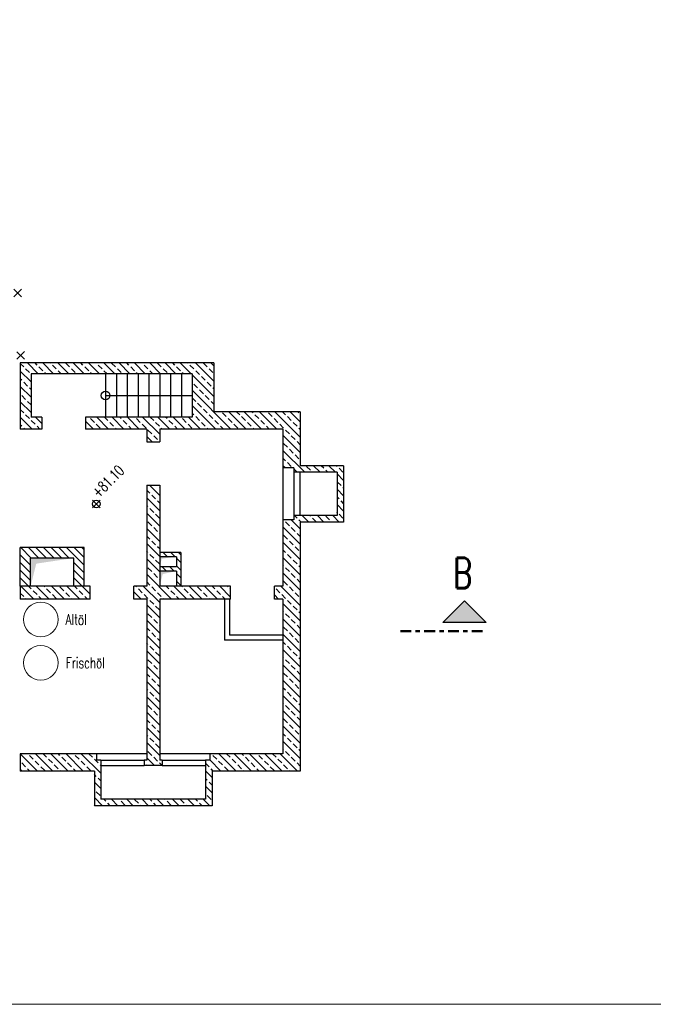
# Model space of a CAD drawing. Header units: millimetres. Extents: x 716 to 905, y 893 to 977.
# Tile 18 of 43: x 842 to 856, y 893 to 916. Entities that reach past the tile are written whole.
import ezdxf
from ezdxf.enums import TextEntityAlignment as Align

# ---------------------------------------------------------------- set-up
doc = ezdxf.new("R2010")
doc.units = ezdxf.units.MM
doc.header["$MEASUREMENT"] = 0
doc.linetypes.add('AUSGEZOGEN', pattern=[0])
doc.linetypes.add('STRP1', pattern=[0.46, 0.25, -0.08, 0.05, -0.08])
doc.layers.add('$AUDIT-BAD-LAYER', color=7, linetype='Continuous')
doc.layers.add('HTSV_P1_PLAN_HKOT', color=7, linetype='Continuous')
for name, color, linetype, lineweight in [('00_Abbruch', 1, 'Continuous', 18), ('00_Plotrahmen', 7, 'AUSGEZOGEN', 18), ('HTSV_P1_PLAN_TEXT_T02', 52, 'Continuous', 25), ('HTSV_P1_SYMB_SCHN_A02', 212, 'Continuous', 25), ('HTSV_P1_SYMB_SCHN_L05', 210, 'STRP1', 50), ('HTSV_P1_SYMB_SCHN_T05', 210, 'Continuous', 50), ('HTSV_P1_SYMB_SCHN_T07', 200, 'Continuous', 70), ('HTSV_TA_TGA__ALLG_A01', 82, 'Continuous', 18)]:
    doc.layers.add(name, color=color, linetype=linetype, lineweight=lineweight)
doc.styles.add('HTSV', font='romans.shx', dxfattribs={"width": 0.7, "bigfont": 'htsv_01.shx'})
doc.styles.add('HTSV_KONS_BEMASS', font='romans.shx', dxfattribs={"width": 0.7, "bigfont": 'htsv_01.shx'})
doc.styles.get("Standard").update_dxf_attribs({"font": 'romans.shx', "width": 0.8})
pattern_1 = [(135, (0, -34), (-0.176776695, -0.176776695), []), (135, (1e-17, -33.82322), (-0.176776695, -0.176776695), [0.125, -0.0625])]
pattern_2 = [(135, (0, -34), (-0.088388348, -0.088388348), [])]

# ---------------------------------------------------------------- blocks, each defined once
blk = doc.blocks.new('Schnittpfeil-li')
at = {"layer": 'HTSV_P1_SYMB_SCHN_A02'}
blk.add_hatch(color=256, dxfattribs=at).paths.add_polyline_path([(0.505, 0.1), (0.255, 0.35), (0.005, 0.1)])
for p, q in [((0.255, 0.35), (0.005, 0.1)), ((0.505, 0.1), (0.255, 0.35)), ((0.005, 0.1), (0.505, 0.1))]:
    blk.add_line(p, q, dxfattribs=at)
at = {"layer": 'HTSV_P1_SYMB_SCHN_T05', "style": 'HTSV', "width": 0.7}
blk.add_attdef('SCHNITT', text='', height=0.35, dxfattribs=at).set_placement((0.255, 0.35), align=Align.BOTTOM_CENTER)
blk = doc.blocks.new('HTSVKG1F')
at = {"color": 0, "linetype": 'ByBlock'}
for p, q in [((-0.5, 0), (0.5, 0)), ((0, 0.5), (0, -0.5))]:
    blk.add_line(p, q, dxfattribs=at)
blk.add_circle((0, 0), 0.35, dxfattribs=at)
blk.add_attdef('HKTXT', (0.5, 0.2), '', height=0.4, dxfattribs=at)
blk = doc.blocks.new('abbruch')
for p, q in [((-0.089, -0.089), (0.089, 0.089)), ((-0.088, 0.088), (0.088, -0.088))]:
    blk.add_line(p, q)

msp = doc.modelspace()

# ---------------------------------------------------------------- hatches: boundary and pattern name
at = {"layer": '$AUDIT-BAD-LAYER'}
h = msp.add_hatch(dxfattribs=at)
h.set_pattern_fill('ANSI33', color=256, angle=90, style=0)
h.set_pattern_definition(pattern_1)
h.paths.add_polyline_path([(847.9383, 906.123), (847.9383, 905.223), (848.1883, 905.223), (848.1883, 905.123), (849.1883, 905.123), (849.1883, 904.123), (848.1883, 904.123), (848.1883, 904.023), (847.9383, 904.023), (847.9383, 902.493), (847.7383, 902.493), (847.7383, 902.193), (847.9383, 902.193), (847.9383, 898.623), (846.2483, 898.623), (846.2483, 898.473), (846.1483, 898.473), (846.1483, 897.573), (843.7283, 897.573), (843.7283, 898.473), (843.6283, 898.473), (843.6283, 898.623), (841.8633, 898.623), (841.8633, 898.223), (843.5783, 898.223), (843.5783, 897.423), (846.2983, 897.423), (846.2983, 898.223), (848.3383, 898.223), (848.3383, 903.973), (849.3383, 903.973), (849.3383, 905.273), (848.3383, 905.273), (848.3383, 906.523), (846.3383, 906.523), (846.3383, 907.648), (841.8633, 907.648), (841.8633, 906.123), (842.3633, 906.123), (842.3633, 906.398), (842.1133, 906.398), (842.1133, 907.398), (845.8383, 907.398), (845.8383, 906.398), (843.3733, 906.398), (843.3733, 906.123), (844.7883, 906.123), (844.7883, 905.823), (845.0883, 905.823), (845.0883, 906.123)])
h = msp.add_hatch(dxfattribs=at)
h.set_pattern_fill('ANSI33', color=256, angle=90, style=0)
h.set_pattern_definition(pattern_1)
h.paths.add_polyline_path([(847.9383, 906.123), (847.9383, 905.223), (848.1883, 905.223), (848.1883, 905.123), (849.1883, 905.123), (849.1883, 904.123), (848.1883, 904.123), (848.1883, 904.023), (847.9383, 904.023), (847.9383, 902.493), (847.7383, 902.493), (847.7383, 902.193), (847.9383, 902.193), (847.9383, 898.623), (846.2483, 898.623), (846.2483, 898.473), (846.1483, 898.473), (846.1483, 897.573), (843.7283, 897.573), (843.7283, 898.473), (843.6283, 898.473), (843.6283, 898.623), (841.8633, 898.623), (841.8633, 898.223), (843.5783, 898.223), (843.5783, 897.423), (846.2983, 897.423), (846.2983, 898.223), (848.3383, 898.223), (848.3383, 903.973), (849.3383, 903.973), (849.3383, 905.273), (848.3383, 905.273), (848.3383, 906.523), (846.3383, 906.523), (846.3383, 907.648), (841.8633, 907.648), (841.8633, 906.123), (842.3633, 906.123), (842.3633, 906.398), (842.1133, 906.398), (842.1133, 907.398), (845.8383, 907.398), (845.8383, 906.398), (843.3733, 906.398), (843.3733, 906.123), (844.7883, 906.123), (844.7883, 905.823), (845.0883, 905.823), (845.0883, 906.123)])
h = msp.add_hatch(dxfattribs=at)
h.set_pattern_fill('ANSI33', color=256, angle=90, style=0)
h.set_pattern_definition(pattern_1)
h.paths.add_polyline_path([(843.4783, 902.193), (843.4783, 902.493), (841.8633, 902.493), (841.8633, 902.193)])
h.paths.add_polyline_path([(844.7883, 898.473), (844.7283, 898.473), (844.7283, 898.348), (845.1483, 898.348), (845.1483, 898.473), (845.0883, 898.473), (845.0883, 902.193), (846.7283, 902.193), (846.7283, 902.493), (845.0883, 902.493), (845.0883, 904.823), (844.7883, 904.823), (844.7883, 902.493), (844.4883, 902.493), (844.4883, 902.193), (844.7883, 902.193)])
h = msp.add_hatch(dxfattribs=at)
h.set_pattern_fill('ANSI33', color=256, angle=90, style=0)
h.set_pattern_definition(pattern_1)
h.paths.add_polyline_path([(843.4783, 902.193), (843.4783, 902.493), (841.8633, 902.493), (841.8633, 902.193)])
h.paths.add_polyline_path([(844.7883, 898.473), (844.7283, 898.473), (844.7283, 898.348), (845.1483, 898.348), (845.1483, 898.473), (845.0883, 898.473), (845.0883, 902.193), (846.7283, 902.193), (846.7283, 902.493), (845.0883, 902.493), (845.0883, 904.823), (844.7883, 904.823), (844.7883, 902.493), (844.4883, 902.493), (844.4883, 902.193), (844.7883, 902.193)])
at = {"layer": '00_Plotrahmen'}
h = msp.add_hatch(dxfattribs=at)
h.set_pattern_fill('ANSI31', color=256, angle=90, style=0)
h.set_pattern_definition(pattern_2)
h.paths.add_polyline_path([(843.3433, 903.383), (841.8633, 903.383), (841.8633, 902.493), (842.1033, 902.493), (842.1033, 903.143), (843.1033, 903.143), (843.1033, 902.493), (843.3433, 902.493)])
h.paths.add_polyline_path([(845.5783, 903.273), (845.0883, 903.273), (845.0883, 903.173), (845.4783, 903.173), (845.4783, 902.943), (845.0883, 902.943), (845.0883, 902.843), (845.4783, 902.843), (845.4783, 902.493), (845.5783, 902.493)])
h = msp.add_hatch(dxfattribs=at)
h.set_pattern_fill('ANSI31', color=256, angle=90, style=0)
h.set_pattern_definition(pattern_2)
h.paths.add_polyline_path([(843.3433, 903.383), (841.8633, 903.383), (841.8633, 902.493), (842.1033, 902.493), (842.1033, 903.143), (843.1033, 903.143), (843.1033, 902.493), (843.3433, 902.493)])
h.paths.add_polyline_path([(845.5783, 903.273), (845.0883, 903.273), (845.0883, 903.173), (845.4783, 903.173), (845.4783, 902.943), (845.0883, 902.943), (845.0883, 902.843), (845.4783, 902.843), (845.4783, 902.493), (845.5783, 902.493)])

# ---------------------------------------------------------------- linework, layer by layer
at = {"layer": '$AUDIT-BAD-LAYER'}
for p, q in [((841.8633, 907.648), (841.8633, 906.123)), ((846.3383, 907.648), (841.8633, 907.648)), ((841.8633, 907.648), (841.8633, 906.123)), ((846.3383, 907.648), (841.8633, 907.648)), ((846.3383, 907.648), (846.3383, 906.523)), ((846.3383, 907.648), (846.3383, 906.523)), ((842.1133, 907.398), (842.1133, 906.398)), ((845.8383, 907.398), (842.1133, 907.398)), ((842.1133, 907.398), (842.1133, 906.398)), ((845.8383, 907.398), (842.1133, 907.398)), ((843.8383, 907.398), (843.8383, 906.398)), ((843.8383, 907.398), (843.8383, 906.398)), ((844.0883, 907.398), (844.0883, 906.398)), ((844.0883, 907.398), (844.0883, 906.398)), ((844.3383, 907.398), (844.3383, 906.398)), ((844.3383, 907.398), (844.3383, 906.398)), ((844.5883, 907.398), (844.5883, 906.398)), ((844.5883, 907.398), (844.5883, 906.398)), ((844.8383, 907.398), (844.8383, 906.398)), ((844.8383, 907.398), (844.8383, 906.398)), ((845.0883, 907.398), (845.0883, 906.398)), ((845.0883, 907.398), (845.0883, 906.398)), ((845.3383, 907.398), (845.3383, 906.398)), ((845.3383, 907.398), (845.3383, 906.398)), ((845.5883, 907.398), (845.5883, 906.398)), ((845.5883, 907.398), (845.5883, 906.398)), ((845.8383, 907.398), (845.8383, 906.398)), ((845.8383, 907.398), (845.8383, 906.398)), ((843.8383, 906.898), (845.8383, 906.898)), ((843.8383, 906.898), (845.8383, 906.898)), ((848.3383, 906.523), (846.3383, 906.523)), ((848.3383, 906.523), (846.3383, 906.523)), ((848.3383, 906.523), (848.3383, 905.273)), ((848.3383, 906.523), (848.3383, 905.273)), ((842.3633, 906.398), (842.1133, 906.398)), ((842.3633, 906.398), (842.1133, 906.398)), ((842.3633, 906.398), (842.3633, 906.123)), ((842.3633, 906.398), (842.3633, 906.123)), ((845.8383, 906.398), (843.3733, 906.398)), ((843.3733, 906.398), (843.3733, 906.123)), ((845.8383, 906.398), (843.3733, 906.398)), ((843.3733, 906.398), (843.3733, 906.123)), ((842.3633, 906.123), (841.8633, 906.123)), ((842.3633, 906.123), (841.8633, 906.123)), ((844.7883, 906.123), (843.3733, 906.123)), ((844.7883, 906.123), (843.3733, 906.123)), ((844.7883, 906.123), (844.7883, 905.823)), ((844.7883, 906.123), (844.7883, 905.823)), ((845.0883, 906.123), (845.0883, 905.823)), ((847.9383, 906.123), (845.0883, 906.123)), ((845.0883, 906.123), (845.0883, 905.823)), ((847.9383, 906.123), (845.0883, 906.123)), ((847.9383, 906.123), (847.9383, 905.223)), ((847.9383, 906.123), (847.9383, 905.223)), ((844.7883, 905.823), (845.0883, 905.823)), ((844.7883, 905.823), (845.0883, 905.823)), ((848.1883, 905.223), (847.9383, 905.223)), ((847.9383, 905.223), (847.9383, 904.023)), ((848.1883, 905.223), (847.9383, 905.223)), ((847.9383, 905.223), (847.9383, 904.023)), ((848.1883, 905.223), (848.1883, 905.123)), ((848.1883, 905.223), (848.1883, 905.123)), ((849.3383, 905.273), (848.3383, 905.273)), ((849.3383, 905.273), (848.3383, 905.273)), ((849.3383, 905.273), (849.3383, 903.973)), ((849.3383, 905.273), (849.3383, 903.973)), ((849.1883, 905.123), (848.1883, 905.123)), ((848.1883, 905.123), (848.1883, 904.123)), ((849.1883, 905.123), (848.1883, 905.123)), ((848.1883, 905.123), (848.1883, 904.123)), ((848.3383, 904.123), (848.3383, 905.123)), ((848.3383, 904.123), (848.3383, 905.123)), ((849.1883, 905.123), (849.1883, 904.123)), ((849.1883, 905.123), (849.1883, 904.123)), ((844.7883, 904.823), (845.0883, 904.823)), ((844.7883, 904.823), (844.7883, 902.493)), ((844.7883, 904.823), (845.0883, 904.823)), ((844.7883, 904.823), (844.7883, 902.493)), ((845.0883, 904.823), (845.0883, 902.493)), ((845.0883, 904.823), (845.0883, 902.493)), ((848.1883, 904.023), (847.9383, 904.023)), ((847.9383, 904.023), (847.9383, 902.493)), ((848.1883, 904.023), (847.9383, 904.023)), ((847.9383, 904.023), (847.9383, 902.493)), ((849.1883, 904.123), (848.1883, 904.123)), ((848.1883, 904.123), (848.1883, 904.023)), ((849.1883, 904.123), (848.1883, 904.123)), ((848.1883, 904.123), (848.1883, 904.023)), ((849.3383, 903.973), (848.3383, 903.973)), ((848.3383, 903.973), (848.3383, 898.223)), ((849.3383, 903.973), (848.3383, 903.973)), ((848.3383, 903.973), (848.3383, 898.223)), ((843.3433, 903.383), (841.8633, 903.383)), ((841.8633, 902.493), (841.8633, 903.383)), ((843.3433, 903.383), (841.8633, 903.383)), ((841.8633, 902.493), (841.8633, 903.383)), ((843.3433, 902.493), (843.3433, 903.383)), ((843.3433, 902.493), (843.3433, 903.383)), ((843.1033, 903.143), (842.1033, 903.143)), ((842.1033, 902.493), (842.1033, 903.143)), ((843.1033, 903.143), (842.1033, 903.143)), ((842.1033, 902.493), (842.1033, 903.143)), ((843.1033, 902.493), (843.1033, 903.143)), ((843.1033, 902.493), (843.1033, 903.143)), ((845.5783, 903.273), (845.0883, 903.273)), ((845.5783, 903.273), (845.0883, 903.273)), ((845.4783, 903.173), (845.0883, 903.173)), ((845.4783, 903.173), (845.0883, 903.173)), ((845.4783, 903.173), (845.4783, 902.943)), ((845.4783, 903.173), (845.4783, 902.943)), ((845.5783, 903.273), (845.5783, 902.493)), ((845.5783, 903.273), (845.5783, 902.493)), ((845.4783, 902.943), (845.0883, 902.943)), ((845.4783, 902.943), (845.0883, 902.943)), ((845.4783, 902.843), (845.0883, 902.843)), ((845.4783, 902.843), (845.0883, 902.843)), ((845.4783, 902.843), (845.4783, 902.493)), ((845.4783, 902.843), (845.4783, 902.493)), ((843.4783, 902.493), (841.8633, 902.493)), ((841.8633, 902.493), (841.8633, 902.193)), ((843.4783, 902.493), (841.8633, 902.493)), ((841.8633, 902.493), (841.8633, 902.193)), ((843.4783, 902.193), (843.4783, 902.493)), ((843.4783, 902.193), (843.4783, 902.493)), ((844.4883, 902.193), (844.4883, 902.493)), ((844.7883, 902.493), (844.4883, 902.493)), ((844.4883, 902.193), (844.4883, 902.493)), ((844.7883, 902.493), (844.4883, 902.493)), ((846.7283, 902.493), (845.0883, 902.493)), ((846.7283, 902.493), (845.0883, 902.493)), ((846.7283, 902.193), (846.7283, 902.493)), ((846.7283, 902.193), (846.7283, 902.493)), ((847.7383, 902.193), (847.7383, 902.493)), ((847.9383, 902.493), (847.7383, 902.493)), ((847.7383, 902.193), (847.7383, 902.493)), ((847.9383, 902.493), (847.7383, 902.493)), ((843.4783, 902.193), (841.8633, 902.193)), ((843.4783, 902.193), (841.8633, 902.193)), ((844.7883, 902.193), (844.4883, 902.193)), ((844.7883, 902.193), (844.4883, 902.193)), ((844.7883, 902.193), (844.7883, 898.473)), ((844.7883, 902.193), (844.7883, 898.473)), ((845.0883, 902.193), (845.0883, 898.473)), ((846.7283, 902.193), (845.0883, 902.193)), ((845.0883, 902.193), (845.0883, 898.473)), ((846.7283, 902.193), (845.0883, 902.193)), ((846.5883, 902.193), (846.5883, 901.243)), ((846.5883, 902.193), (846.5883, 901.243)), ((846.7033, 902.193), (846.7033, 901.358)), ((846.7033, 902.193), (846.7033, 901.358)), ((847.9383, 902.193), (847.7383, 902.193)), ((847.9383, 902.193), (847.7383, 902.193)), ((847.9383, 902.193), (847.9383, 898.623)), ((847.9383, 902.193), (847.9383, 898.623)), ((847.9383, 901.358), (846.7033, 901.358)), ((847.9383, 901.358), (846.7033, 901.358)), ((847.9383, 901.243), (846.5883, 901.243)), ((847.9383, 901.243), (846.5883, 901.243)), ((841.8633, 898.623), (841.8633, 898.223)), ((843.6283, 898.623), (841.8633, 898.623)), ((841.8633, 898.623), (841.8633, 898.223)), ((843.6283, 898.623), (841.8633, 898.623)), ((844.7883, 898.623), (843.6283, 898.623)), ((843.6283, 898.623), (843.6283, 898.473)), ((844.7883, 898.623), (843.6283, 898.623)), ((843.6283, 898.623), (843.6283, 898.473)), ((846.2483, 898.623), (845.0883, 898.623)), ((846.2483, 898.623), (845.0883, 898.623)), ((847.9383, 898.623), (846.2483, 898.623)), ((846.2483, 898.623), (846.2483, 898.473)), ((847.9383, 898.623), (846.2483, 898.623)), ((846.2483, 898.623), (846.2483, 898.473)), ((843.7283, 898.473), (843.6283, 898.473)), ((843.7283, 898.473), (843.6283, 898.473)), ((843.7283, 898.473), (843.7283, 897.573)), ((843.7283, 898.473), (844.7283, 898.473)), ((843.7283, 898.473), (843.7283, 897.573)), ((843.7283, 898.473), (844.7283, 898.473)), ((843.7283, 898.348), (844.7283, 898.348)), ((843.7283, 898.348), (844.7283, 898.348)), ((844.7283, 898.473), (844.7283, 898.348)), ((844.7883, 898.473), (844.7283, 898.473)), ((844.7283, 898.473), (844.7283, 898.348)), ((844.7883, 898.473), (844.7283, 898.473)), ((845.1483, 898.348), (844.7283, 898.348)), ((845.1483, 898.348), (844.7283, 898.348)), ((845.1483, 898.473), (845.0883, 898.473)), ((845.1483, 898.473), (845.0883, 898.473)), ((845.1483, 898.473), (845.1483, 898.348)), ((845.1483, 898.473), (846.1483, 898.473)), ((845.1483, 898.473), (845.1483, 898.348)), ((845.1483, 898.473), (846.1483, 898.473)), ((845.1483, 898.348), (846.1483, 898.348)), ((845.1483, 898.348), (846.1483, 898.348)), ((846.1483, 898.473), (846.1483, 897.573)), ((846.2483, 898.473), (846.1483, 898.473)), ((846.1483, 898.473), (846.1483, 897.573)), ((846.2483, 898.473), (846.1483, 898.473)), ((843.5783, 898.223), (841.8633, 898.223)), ((843.5783, 898.223), (841.8633, 898.223)), ((843.5783, 898.223), (843.5783, 897.423)), ((843.5783, 898.223), (843.5783, 897.423)), ((848.3383, 898.223), (846.2983, 898.223)), ((846.2983, 898.223), (846.2983, 897.423)), ((848.3383, 898.223), (846.2983, 898.223)), ((846.2983, 898.223), (846.2983, 897.423)), ((846.2983, 897.423), (843.5783, 897.423)), ((846.2983, 897.423), (843.5783, 897.423)), ((846.1483, 897.573), (843.7283, 897.573)), ((846.1483, 897.573), (843.7283, 897.573))]:
    msp.add_line(p, q, dxfattribs=at)
for points in [[(842.1033, 902.493), (842.2333, 903.013), (842.1033, 903.143), (843.1033, 903.143)], [(842.1033, 902.493), (842.2333, 903.013), (842.1033, 903.143), (843.1033, 903.143)], [(845.0883, 902.943), (845.1343, 903.127), (845.0883, 903.173), (845.4783, 903.173)], [(845.0883, 902.943), (845.1343, 903.127), (845.0883, 903.173), (845.4783, 903.173)], [(845.0883, 902.493), (845.1583, 902.773), (845.0883, 902.843), (845.4783, 902.843)], [(845.0883, 902.493), (845.1583, 902.773), (845.0883, 902.843), (845.4783, 902.843)]]:
    msp.add_solid(points, dxfattribs=at)
msp.add_circle((843.8383, 906.898), 0.1)
msp.add_circle((843.8383, 906.898), 0.1)
at = {"layer": '00_Plotrahmen'}
msp.add_lwpolyline([(808.05, 974.9351), (904.95, 974.9351), (904.95, 892.8351), (808.05, 892.8351)], close=True, dxfattribs=at)
at = {"layer": 'HTSV_P1_SYMB_SCHN_L05'}
msp.add_line((850.6542, 901.453), (852.6433, 901.453), dxfattribs=at)
at = {"layer": 'HTSV_TA_TGA__ALLG_A01'}
for centre in [(842.3383, 901.723), (842.3383, 900.723)]:
    msp.add_circle(centre, 0.4, dxfattribs=at)

# ---------------------------------------------------------------- block references
at = {"layer": '00_Abbruch'}
for p in [(841.8074, 909.2612), (841.8745, 907.8212)]:
    msp.add_blockref('abbruch', p, dxfattribs=at)
at = {"layer": 'HTSV_P1_PLAN_HKOT', "color": 7}
ref = msp.add_blockref('HTSVKG1F', (843.621, 904.3934), dxfattribs=dict(at, xscale=0.25, yscale=0.25, zscale=0.25, rotation=45))
ref.add_attrib('HKTXT', '+81.10', (843.6741, 904.5172), dxfattribs={"color": 7, "height": 0.25, "rotation": 45, "style": 'HTSV_KONS_BEMASS', "width": 0.7})
at = {"layer": 'HTSV_P1_SYMB_SCHN_A02', "xscale": -2, "yscale": 2, "zscale": 2}
msp.add_blockref('Schnittpfeil-li', (852.6433, 901.453), dxfattribs=at)

# ---------------------------------------------------------------- texts
at = {"layer": 'HTSV_P1_PLAN_TEXT_T02', "char_height": 0.25, "attachment_point": 5, "style": 'HTSV'}
for s, insert in [('Altöl', (843.1575, 901.723)), ('Frischöl', (843.3689, 900.723))]:
    msp.add_mtext(s, dxfattribs=dict(at, insert=insert))
at = {"layer": 'HTSV_P1_SYMB_SCHN_T07', "insert": (852.3126, 902.4436), "char_height": 0.7, "attachment_point": 9, "style": 'HTSV'}
msp.add_mtext('B', dxfattribs=at)

doc.saveas('drawing.dxf')
